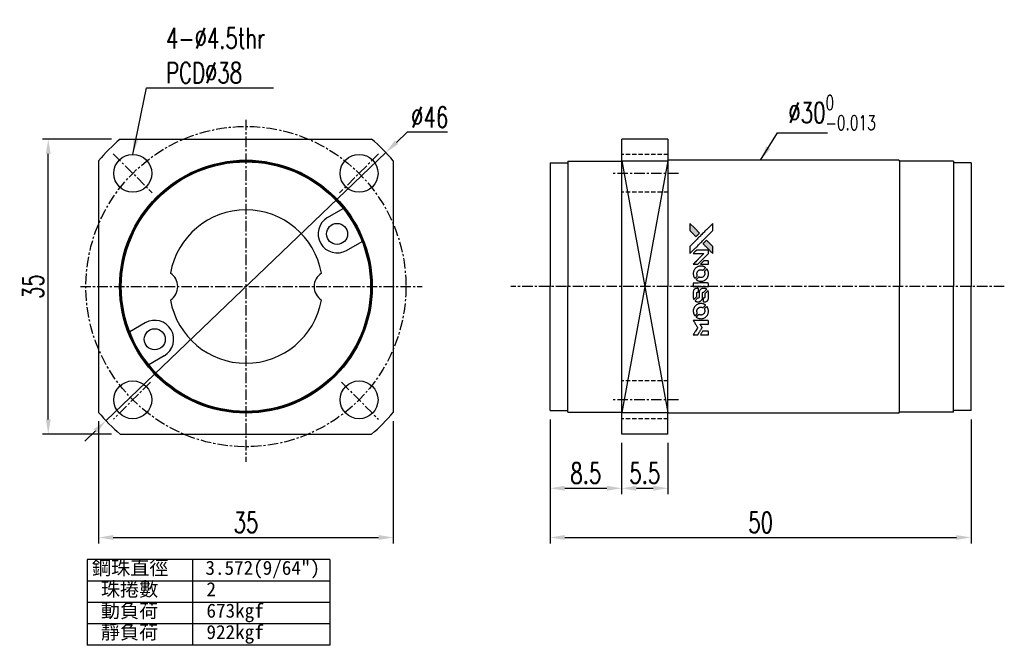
# Model space of a CAD drawing. Header units: millimetres. Extents: x 18 to 135, y 25 to 99.
import ezdxf

# ---------------------------------------------------------------- set-up
doc = ezdxf.new("R2010")
doc.units = ezdxf.units.MM
doc.linetypes.add('CENTER', pattern=[2, 1.25, -0.25, 0.25, -0.25])
doc.linetypes.add('DASHED', pattern=[0.75, 0.5, -0.25])
for name, color, linetype in [('CL', 1, 'CENTER'), ('DIM', 4, 'Continuous'), ('HID', 2, 'DASHED'), ('OUT', 3, 'Continuous')]:
    doc.layers.add(name, color=color, linetype=linetype)
doc.styles.add('DIM-7', font='SIMPLEX.shx', dxfattribs={"width": 0.7, "bigfont": 'chineset.shx'})
doc.styles.add('T', font='kaiu.ttf')
doc.dimstyles.new('CNS', dxfattribs={"dimscale": 0.4, "dimtxt": 3.5, "dimasz": 2.5, "dimexe": 1, "dimexo": 1.5, "dimgap": 0.09, "dimtad": 0, "dimtoh": 1, "dimdsep": 46, "dimtxsty": 'DIM-7', "dimcen": 0.09, "dimclrd": 256, "dimclre": 256, "dimclrt": 4, "dimadec": 0, "dimazin": 0, "dimtfac": 1, "dimtmove": 1, "dimatfit": 0, "dimfxl": 1, "dimtvp": 0.971429, "dimtolj": 1, "dimarcsym": 0})

# ---------------------------------------------------------------- blocks, each defined once
blk = doc.blocks.new('*D7')
at = {"layer": 'DEFPOINTS', "color": 0}
for p in [(27.2, 52.68), (62.2, 52.68), (62.2, 37.84)]:
    blk.add_point(p, dxfattribs=at)
at = {"layer": 'DIM', "color": 4, "lineweight": -2}
for p, q in [((27.2, 51.63), (27.2, 37.14)), ((62.2, 51.63), (62.2, 37.14)), ((28.95, 37.84), (60.45, 37.84))]:
    blk.add_line(p, q, dxfattribs=at)
at = {"layer": 'DIM', "color": 4}
for points in [[(28.95, 38.13), (28.95, 37.55), (27.2, 37.84)], [(60.45, 38.13), (60.45, 37.55), (62.2, 37.84)]]:
    blk.add_solid(points, dxfattribs=at)
at = {"layer": 'DIM', "color": 4, "insert": (44.7, 39.63), "char_height": 2.45, "attachment_point": 5, "style": 'DIM-7'}
blk.add_mtext('\\A1;35', dxfattribs=at)
blk = doc.blocks.new('*D8')
at = {"layer": 'DEFPOINTS', "color": 0}
for p in [(21.23, 85.1), (29.77, 85.1), (29.77, 50.1)]:
    blk.add_point(p, dxfattribs=at)
at = {"layer": 'DIM', "color": 4, "lineweight": -2}
for p, q in [((28.72, 85.1), (20.53, 85.1)), ((21.23, 51.85), (21.23, 83.35)), ((28.72, 50.1), (20.53, 50.1))]:
    blk.add_line(p, q, dxfattribs=at)
at = {"layer": 'DIM', "color": 4}
for points in [[(20.94, 83.35), (21.52, 83.35), (21.23, 85.1)], [(20.94, 51.85), (21.52, 51.85), (21.23, 50.1)]]:
    blk.add_solid(points, dxfattribs=at)
at = {"layer": 'DIM', "color": 4, "insert": (19.44, 67.6), "char_height": 2.45, "attachment_point": 5, "rotation": 90, "style": 'DIM-7'}
blk.add_mtext('\\A1;35', dxfattribs=at)
blk = doc.blocks.new('*D9')
at = {"layer": 'DEFPOINTS', "color": 0}
for p in [(61.31, 83.51), (28.09, 51.7)]:
    blk.add_point(p, dxfattribs=at)
at = {"layer": 'DIM', "color": 4, "lineweight": -2}
for p, q in [((63.84, 85.93), (62.57, 84.72)), ((68.64, 85.93), (63.84, 85.93)), ((28.09, 51.7), (61.31, 83.51)), ((26.82, 50.49), (25.56, 49.28))]:
    blk.add_line(p, q, dxfattribs=at)
at = {"layer": 'DIM', "color": 4}
for points in [[(62.37, 84.93), (62.78, 84.51), (61.31, 83.51)], [(26.62, 50.7), (27.02, 50.28), (28.09, 51.7)]]:
    blk.add_solid(points, dxfattribs=at)
at = {"layer": 'DIM', "color": 4, "insert": (66.52, 87.72), "char_height": 2.45, "attachment_point": 5, "style": 'DIM-7'}
blk.add_mtext('\\A1;∅46', dxfattribs=at)
blk = doc.blocks.new('*D10')
at = {"layer": 'DEFPOINTS', "color": 0}
for p in [(80.81, 52.9), (130.81, 52.9), (130.81, 37.84)]:
    blk.add_point(p, dxfattribs=at)
at = {"layer": 'DIM', "color": 4, "lineweight": -2}
for p, q in [((80.81, 51.85), (80.81, 37.14)), ((130.81, 51.85), (130.81, 37.14)), ((82.56, 37.84), (129.06, 37.84))]:
    blk.add_line(p, q, dxfattribs=at)
at = {"layer": 'DIM', "color": 4}
for points in [[(82.56, 38.13), (82.56, 37.55), (80.81, 37.84)], [(129.06, 38.13), (129.06, 37.55), (130.81, 37.84)]]:
    blk.add_solid(points, dxfattribs=at)
at = {"layer": 'DIM', "color": 4, "insert": (105.81, 39.63), "char_height": 2.45, "attachment_point": 5, "style": 'DIM-7'}
blk.add_mtext('\\A1;50', dxfattribs=at)
blk = doc.blocks.new('*D11')
at = {"layer": 'DEFPOINTS', "color": 0}
for p in [(80.81, 52.9), (89.31, 50.1), (89.31, 43.68)]:
    blk.add_point(p, dxfattribs=at)
at = {"layer": 'DIM', "color": 4, "lineweight": -2}
for p, q in [((80.81, 51.85), (80.81, 42.98)), ((89.31, 49.05), (89.31, 42.98)), ((82.56, 43.68), (87.56, 43.68))]:
    blk.add_line(p, q, dxfattribs=at)
at = {"layer": 'DIM', "color": 4}
for points in [[(82.56, 43.97), (82.56, 43.39), (80.81, 43.68)], [(87.56, 43.97), (87.56, 43.39), (89.31, 43.68)]]:
    blk.add_solid(points, dxfattribs=at)
at = {"layer": 'DIM', "color": 4, "insert": (85.06, 45.47), "char_height": 2.45, "attachment_point": 5, "style": 'DIM-7'}
blk.add_mtext('\\A1;8.5', dxfattribs=at)
blk = doc.blocks.new('*D12')
at = {"layer": 'DEFPOINTS', "color": 0}
for p in [(89.31, 50.1), (94.81, 50.1), (94.81, 43.68)]:
    blk.add_point(p, dxfattribs=at)
at = {"layer": 'DIM', "color": 4, "lineweight": -2}
for p, q in [((89.31, 49.05), (89.31, 42.98)), ((94.81, 49.05), (94.81, 42.98)), ((91.06, 43.68), (93.06, 43.68))]:
    blk.add_line(p, q, dxfattribs=at)
at = {"layer": 'DIM', "color": 4}
for points in [[(91.06, 43.97), (91.06, 43.39), (89.31, 43.68)], [(93.06, 43.97), (93.06, 43.39), (94.81, 43.68)]]:
    blk.add_solid(points, dxfattribs=at)
at = {"layer": 'DIM', "color": 4, "insert": (92.06, 45.47), "char_height": 2.45, "attachment_point": 5, "style": 'DIM-7'}
blk.add_mtext('\\A1;5.5', dxfattribs=at)
blk = doc.blocks.new('A$C21952746')
at = {"linetype": 'Continuous'}
h = blk.add_hatch(color=256, dxfattribs=at)
h.dxf.hatch_style = 1
h.paths.add_polyline_path([(3147, 747), (3045, 747), (2943, 747), (2856, 658, 0.000288), (2822, 624, 0.000479), (2794, 596, 0.000013), (2768, 570, 0.197177), (2768, 570, 0.197497), (2768, 569, 0.00004), (2783, 554, 0.000834), (2799, 538, 0.000506), (2818, 519), (2869, 468), (3008, 607)])
h.paths.add_polyline_path([(2670, 271), (2620, 321, 0.000476), (2601, 340, 0.000789), (2584, 357, 0.000035), (2569, 371, 0.19758), (2569, 372, 0.198396), (2569, 371, 0.000019), (2549, 351, 0.000582), (2526, 329, 0.000351), (2500, 303, 0.000108), (2389, 191, 0.000692), (2332, 134, 0.000077), (2294, 95, 0.197527), (2293, 94, 0.410182), (2294, 93, 0.000493), (2314, 93, 0.002424), (2343, 93, 0.000529), (2393, 93), (2493, 93), (2581, 182)])
for points in [[(0, 584), (0, 519), (18, 508, -0.000297), (29, 501, -0.000037), (52, 487, -0.000043), (80, 470, -0.000036), (111, 451, 0.000044), (140, 433, 0.000063), (166, 417, 0.000035), (188, 404, 0.0009), (194, 400), (203, 395), (214, 402, 0.001175), (221, 406, 0.000208), (233, 413, 0.000225), (247, 422, 0.000203), (262, 432, -0.000711), (276, 440, -0.001119), (288, 448, -0.000263), (299, 455, -0.04589), (300, 455, -0.519312), (301, 454, -0.001914), (302, 437, -0.003124), (302, 408, -0.000285), (302, 337), (302, 219), (343, 219, 0.001727), (373, 219, 0.025279), (383, 219, 0.073886), (390, 221, 0.07426), (395, 224, 0.03264), (396, 225, 0.01784), (398, 227, 0.017712), (399, 229, 0.026854), (400, 231), (403, 235), (403, 442), (403, 649), (401, 647, -0.004595), (399, 646, -0.00016), (393, 642, -0.000298), (385, 638, -0.000208), (377, 633, 0.000986), (352, 617, 0.00025), (312, 592, 0.000268), (270, 566, 0.000436), (234, 543, -0.002932), (222, 535, -0.004718), (212, 529, -0.001113), (203, 524, -0.227179), (202, 524, -0.045982), (201, 524, -0.000145), (188, 532, -0.000825), (175, 540, -0.000517), (159, 550, 0.000056), (104, 584, 0.000289), (74, 603, 0.000481), (51, 617, 0.000418), (28, 631), (0, 648)], [(494, 559, 0.064158), (468, 510, 0.06356), (455, 455, 0.064004), (456, 399, 0.066747), (471, 345, 0.04321), (489, 312, 0.044737), (513, 283, 0.044901), (541, 258, 0.044184), (573, 239, 0.026293), (598, 229, 0.033344), (621, 222, 0.033227), (646, 219, 0.025815), (673, 218, 0.023119), (698, 220, 0.031044), (721, 224, 0.031337), (743, 231, 0.024258), (766, 241, 0.015622), (774, 245, 0.008495), (784, 251, 0.008415), (793, 257, 0.020814), (799, 262), (802, 264), (772, 295, 0.002843), (748, 318, 0.033917), (739, 327, 0.087906), (732, 330, 0.073302), (723, 332, 0.022047), (719, 331, 0.026465), (715, 331, 0.022233), (711, 330, 0.009985), (706, 328, -0.039011), (686, 323, -0.044398), (666, 322, -0.045096), (647, 324, -0.04265), (628, 329, -0.071154), (601, 344, -0.068827), (579, 365, -0.068713), (564, 392, -0.070507), (557, 422, -0.028605), (557, 435, -0.031418), (558, 447, -0.031044), (560, 460, -0.02668), (564, 472, 0.038913), (567, 479, 0.043732), (568, 487, 0.047754), (567, 494, 0.075756), (566, 499, 0.07294), (564, 502, 0.003456), (556, 510, 0.005023), (546, 521, 0.002422), (532, 535, 0.000819), (520, 547, 0.001349), (510, 557, 0.0001), (500, 566, 0.205335), (500, 567, 0.219821), (500, 566, 0.002494), (498, 564, 0.007089), (496, 562, 0.004494)], [(646, 646, 0.024131), (627, 644, 0.022344), (609, 639, 0.021883), (590, 633, 0.020884), (572, 625, 0.010669), (562, 619, 0.010389), (552, 613, 0.010913), (543, 608, 0.022227), (536, 603), (534, 601), (566, 569, 0.002452), (579, 556, 0.003628), (590, 546, 0.001662), (600, 536, 0.070159), (602, 535, 0.047671), (604, 534, 0.018624), (607, 534, 0.017921), (610, 533, 0.018804), (613, 533, 0.018255), (617, 533, 0.041312), (620, 533, 0.037164), (623, 534, 0.012342), (627, 536, -0.015101), (638, 540, -0.035998), (646, 542, -0.033244), (655, 543, -0.011249), (669, 543, -0.004059), (679, 543, -0.019693), (685, 543, -0.027943), (690, 542, -0.014411), (696, 540, -0.033089), (711, 535, -0.033887), (724, 528, -0.034021), (737, 520, -0.033942), (748, 510, -0.02816), (758, 498, -0.035032), (766, 486, -0.035269), (772, 473, -0.029196), (777, 459, -0.037862), (780, 442, -0.043657), (780, 426, -0.043064), (778, 410, -0.035184), (772, 393, 0.033699), (770, 386, 0.052815), (769, 378, 0.059167), (769, 372, 0.058972), (771, 366, 0.059208), (774, 361, 0.021125), (780, 355, 0.008691), (790, 345, 0.000851), (814, 321, 0.001873), (826, 309, 0.013884), (832, 303, 0.022355), (836, 300, 0.341453), (837, 301, 0.073011), (841, 304, 0.004587), (848, 315, 0.00748), (855, 327, 0.016837), (860, 336, 0.028606), (870, 359, 0.031352), (877, 381, 0.031004), (881, 405, 0.0268), (882, 430, 0.026698), (881, 457, 0.03002), (877, 482, 0.030357), (869, 506, 0.028554), (859, 530, 0.062944), (830, 574, 0.062206), (790, 610, 0.062448), (743, 634, 0.064355), (692, 646, 0.017377), (682, 647, 0.008369), (669, 647, 0.008367), (656, 647, 0.01757)], [(953, 591, 0.023289), (946, 581, 0.026845), (941, 571, 0.026047), (937, 560, 0.019751), (933, 547, 0.013249), (932, 540, 0.025169), (931, 534, 0.016532), (931, 527, 0.002937), (931, 514, 0.003317), (931, 501, 0.011808), (931, 494, 0.01777), (931, 488, 0.021476), (932, 483, 0.04325), (939, 460, 0.045753), (950, 439, 0.04649), (965, 421, 0.047672), (982, 406, 0.025315), (989, 401, 0.015208), (998, 396, 0.01512), (1008, 392, 0.022488), (1017, 389, 0.027857), (1030, 385, 0.034138), (1043, 383, 0.014286), (1063, 383, 0.00124), (1113, 383, -0.00103), (1144, 382, -0.002552), (1166, 382, -0.001594), (1184, 382, -0.047676), (1188, 381, -0.085307), (1195, 378, -0.097789), (1201, 373, -0.085947), (1205, 366, -0.051339), (1207, 356, 0.014634), (1207, 352, 0.015028), (1208, 349, 0.014927), (1208, 346, 0.059415), (1209, 345, 0.070595), (1212, 341, 0.00028), (1247, 305, 0.000111), (1283, 268, 0.200239), (1285, 268, 0.268906), (1286, 268, 0.001866), (1291, 277, 0.007532), (1296, 286, 0.017818), (1299, 292, 0.013256), (1302, 299, 0.011636), (1304, 307, 0.011528), (1307, 315, 0.012303), (1309, 323, 0.0423), (1310, 335, 0.013657), (1311, 353, 0.013857), (1310, 371, 0.037428), (1308, 384, 0.014927), (1306, 393, 0.0122), (1303, 402, 0.012518), (1300, 410, 0.023062), (1297, 417, 0.065961), (1281, 441, 0.06055), (1258, 461, 0.059676), (1231, 475, 0.060497), (1202, 483, 0.025683), (1196, 483, 0.001528), (1177, 483, 0.002124), (1153, 483, 0.001173), (1123, 484, -0.000809), (1072, 484, -0.017164), (1057, 484, -0.063931), (1048, 486, -0.108429), (1043, 489, -0.052941), (1039, 493, -0.063675), (1037, 498, -0.050562), (1036, 503, -0.020337), (1035, 511, 0.009897), (1035, 515, 0.016482), (1034, 519, 0.019019), (1033, 522, 0.06043), (1033, 524, 0.076267), (1029, 529, 0.00054), (996, 562, 0.000307), (961, 596, 0.142594), (959, 597, 0.232419), (958, 597, 0.022995), (956, 596, 0.024627), (955, 594, 0.015407)], [(1047, 647, 0.018538), (1040, 646, 0.010695), (1032, 645, 0.01068), (1025, 643, 0.017678), (1018, 641, 0.013849), (1011, 638, 0.011814), (1004, 635, 0.004513), (997, 632, 0.290035), (996, 631, 0.196418), (996, 630, 0.000124), (1009, 618, 0.001477), (1022, 604, 0.000898), (1039, 587), (1082, 545), (1135, 544, -0.001471), (1175, 544, -0.028714), (1188, 543, -0.097073), (1195, 541, -0.084199), (1201, 536, -0.042698), (1204, 532, -0.053912), (1206, 528, -0.051004), (1207, 524, -0.032967), (1207, 518, 0.00807), (1207, 516, 0.003023), (1207, 512, 0.002994), (1207, 508, 0.003629), (1208, 504), (1208, 495), (1249, 495, 0.001618), (1269, 495, 0.005206), (1282, 495, 0.00535), (1291, 495, 0.060675), (1294, 496, 0.048484), (1296, 497, 0.02389), (1299, 498, 0.022812), (1301, 500, 0.02462), (1303, 502, 0.061781), (1307, 507, 0.080179), (1310, 512, 0.048561), (1311, 520, 0.010021), (1311, 534, 0.016602), (1310, 554, 0.031409), (1308, 569, 0.036474), (1305, 582, 0.03439), (1299, 595, 0.065928), (1285, 615, 0.069066), (1266, 631, 0.065697), (1243, 641, 0.051559), (1216, 646, 0.020904), (1202, 647, 0.000451), (1131, 647, 0.000419), (1060, 647, 0.022759)], [(1360, 433), (1361, 219), (1403, 219), (1445, 219), (1450, 222, 0.071429), (1454, 225, 0.054799), (1457, 229, 0.053585), (1460, 234, 0.060698), (1461, 239, 0.033975), (1462, 248, 0.000112), (1462, 357, 0.000726), (1462, 464, 0.001084), (1461, 557), (1461, 648), (1410, 648), (1360, 648)], [(1552, 559, 0.018008), (1546, 550, 0.009842), (1539, 538, 0.009807), (1532, 526, 0.015716), (1527, 515, 0.048467), (1515, 477, 0.045841), (1511, 436, 0.046006), (1513, 395, 0.049638), (1524, 357, 0.064819), (1550, 307, 0.06695), (1588, 266, 0.066691), (1636, 236, 0.063505), (1691, 220, 0.03135), (1705, 218, 0.010439), (1725, 218, 0.010391), (1746, 218, 0.032408), (1759, 220, 0.015696), (1776, 223, 0.018095), (1791, 227, 0.018551), (1805, 233, 0.018352), (1820, 239, 0.015568), (1829, 244, 0.009832), (1839, 250, 0.009795), (1849, 257, 0.023727), (1856, 262), (1859, 264), (1828, 295, 0.001528), (1811, 313, 0.010022), (1802, 322, 0.019586), (1796, 326, 0.061865), (1792, 329, 0.055054), (1785, 331, 0.061607), (1778, 332, 0.048725), (1771, 331, 0.020221), (1761, 328, -0.017722), (1750, 325, -0.02685), (1740, 323, -0.02759), (1730, 322, -0.020233), (1719, 322, -0.04793), (1699, 325, -0.048386), (1679, 332, -0.047866), (1661, 342, -0.044964), (1645, 356, -0.04333), (1631, 373, -0.050921), (1622, 391, -0.051473), (1616, 411, -0.0459), (1614, 432, -0.019014), (1614, 442, -0.024114), (1616, 451, -0.025081), (1618, 460, -0.023892), (1620, 469, 0.008624), (1623, 475, 0.026486), (1624, 480, 0.035074), (1625, 484, 0.02756), (1625, 489, 0.087163), (1624, 496, 0.073291), (1620, 503, 0.028074), (1611, 512, 0.002594), (1589, 535), (1557, 567)], [(1702, 646, 0.023681), (1684, 644, 0.022402), (1666, 639, 0.021929), (1649, 633, 0.020503), (1631, 625, 0.013745), (1621, 620, 0.009767), (1610, 614, 0.009658), (1601, 607, 0.027804), (1594, 602), (1592, 600), (1623, 569, 0.002053), (1638, 554, 0.006738), (1649, 544, 0.007826), (1656, 538, 0.063909), (1659, 535, 0.061532), (1665, 533, 0.068674), (1671, 533, 0.052072), (1678, 534, 0.019648), (1687, 537, -0.018366), (1698, 540, -0.0288), (1708, 542, -0.029061), (1718, 543, -0.019155), (1730, 543, -0.053809), (1755, 540, -0.058833), (1778, 531, -0.058566), (1799, 516, -0.052525), (1816, 498, -0.044733), (1826, 481, -0.040573), (1833, 463, -0.041123), (1837, 445, -0.04951), (1838, 427, -0.017369), (1837, 418, -0.024255), (1835, 411, -0.023787), (1833, 403, -0.015798), (1830, 395, 0.010631), (1828, 390, 0.033653), (1827, 386, 0.037806), (1827, 383, 0.016307), (1827, 378, 0.068179), (1828, 369, 0.095747), (1831, 362, 0.033418), (1840, 352, 0.002133), (1867, 325, 0.001452), (1883, 310, 0.012393), (1890, 304, 0.020479), (1894, 301, 0.344362), (1896, 301, 0.074287), (1899, 304, 0.005454), (1906, 316, 0.008391), (1914, 328, 0.017097), (1919, 338, 0.027375), (1928, 358, 0.02835), (1934, 379, 0.027723), (1938, 401, 0.023913), (1940, 425, 0.027047), (1939, 453, 0.031685), (1935, 479, 0.032425), (1928, 504, 0.031013), (1918, 528, 0.037914), (1901, 557, 0.040153), (1880, 583, 0.039834), (1855, 604, 0.036173), (1826, 623, 0.040752), (1798, 635, 0.035885), (1766, 644, 0.035491), (1734, 647, 0.037615)], [(1990, 585), (1990, 520), (2141, 369), (2292, 219), (2334, 219, 0.0008), (2360, 219, 0.010795), (2370, 219, 0.030495), (2376, 220, 0.080372), (2380, 221, 0.03816), (2383, 224, 0.041799), (2386, 226, 0.042486), (2389, 229, 0.042078), (2391, 233, 0.099276), (2392, 238, 0.003302), (2392, 259, 0.002586), (2392, 296, 0.000204), (2392, 393), (2392, 549), (2342, 599), (2292, 649), (2291, 499), (2291, 349), (2143, 498, 0.000253), (2086, 554, 0.000412), (2038, 603, 0.000041), (1995, 646, 0.041338), (1993, 648), (1990, 650)], [(2413, 624, -0.000056), (2473, 563, -0.000021), (2559, 478, -0.000021), (2652, 385, -0.000025), (2739, 297), (2943, 93), (3044, 93), (3145, 93), (3009, 230, 0.000274), (2943, 296, 0.000123), (2857, 383, 0.000121), (2766, 475, 0.000165), (2683, 557), (2494, 747), (2392, 747), (2291, 747)], [(2856, 658, 0.000288), (2822, 624, 0.000479), (2794, 596, 0.000013), (2768, 570, 0.197177), (2768, 570, 0.197497), (2768, 569, 0.00004), (2783, 554, 0.000836), (2799, 538, 0.000505), (2818, 519), (2869, 468), (3008, 607), (3147, 747), (3045, 747), (2943, 747)], [(0, 333), (0, 219), (42, 219, 0.000842), (68, 219, 0.010591), (78, 219, 0.028995), (84, 219, 0.069543), (87, 221, 0.051063), (91, 223, 0.039932), (95, 226, 0.039414), (98, 230, 0.045845), (100, 233, 0.094811), (101, 237, 0.007124), (101, 249, 0.004713), (101, 268, 0.000534), (101, 311), (101, 385), (91, 391, 0.000828), (60, 410, 0.000879), (31, 428, 0.000048), (1, 446, 0.137596), (0, 447, 0.413028), (0, 446, 0.000016), (0, 413, 0.000623), (0, 376, 0.000374)], [(947, 370, 0.065483), (942, 367, 0.053271), (938, 363, 0.052018), (934, 359, 0.0556), (931, 353, 0.036839), (930, 350, 0.026922), (930, 346, 0.016905), (930, 340, 0.004317), (930, 332, 0.016369), (930, 313, 0.029936), (932, 298, 0.03418), (936, 285, 0.031327), (941, 272, 0.046935), (951, 256, 0.054053), (963, 243, 0.053701), (977, 233, 0.045364), (995, 225, 0.032479), (1010, 221, 0.03386), (1025, 219, 0.013578), (1050, 219, 0.001155), (1113, 219, 0.000413), (1166, 219, 0.005008), (1187, 219, 0.013199), (1199, 220, 0.033956), (1207, 221, 0.013909), (1216, 223, 0.010864), (1225, 226, 0.010938), (1234, 229, 0.028702), (1239, 232), (1244, 234), (1201, 278), (1158, 322), (1107, 322, -0.001504), (1085, 322, -0.00328), (1069, 322, -0.001901), (1056, 322, -0.061333), (1053, 323, -0.063621), (1048, 324, -0.048633), (1044, 327, -0.046769), (1040, 331, -0.047961), (1038, 336, -0.02678), (1036, 340, -0.050957), (1035, 343, -0.029398), (1035, 347, -0.00401), (1034, 357), (1034, 372), (993, 372, 0.001061), (969, 371, 0.009147), (958, 371, 0.020721), (952, 371, 0.051619)], [(1990, 332), (1990, 218), (2032, 219), (2075, 219), (2080, 222, 0.03146), (2082, 224, 0.026444), (2084, 226, 0.026444), (2086, 228, 0.031457), (2087, 230), (2091, 235), (2091, 291), (2091, 347), (2041, 396, 0.000745), (2022, 415, 0.001228), (2006, 431, 0.000087), (1991, 445, 0.195134), (1991, 446, 0.412117), (1990, 445, 0.000048), (1990, 412, 0.00109), (1990, 376, 0.000653)], [(2500, 303, 0.000108), (2389, 191, 0.000692), (2332, 134, 0.000077), (2294, 95, 0.197527), (2293, 94, 0.410182), (2294, 93, 0.000493), (2314, 93, 0.002424), (2343, 93, 0.000529), (2393, 93), (2493, 93), (2581, 182), (2670, 271), (2620, 321, 0.000476), (2601, 340, 0.000789), (2584, 357, 0.000035), (2569, 371, 0.19758), (2569, 372, 0.198396), (2569, 371, 0.000019), (2549, 351, 0.000582), (2526, 329, 0.000351)]]:
    blk.add_lwpolyline(points, format="xyb", close=True)

msp = doc.modelspace()

# ---------------------------------------------------------------- linework, layer by layer
at = {"layer": 'CL'}
for p, q in [((44.698, 87.409), (44.698, 46.811)), ((28.941, 83.361), (33.575, 78.727)), ((60.454, 83.361), (55.82, 78.727)), ((96.054, 81.04), (88.266, 81.04)), ((25.038, 67.605), (65.636, 67.605)), ((33.349, 56.256), (28.973, 51.88)), ((56.046, 56.256), (60.422, 51.88)), ((96.054, 54.17), (88.266, 54.17))]:
    msp.add_line(p, q, dxfattribs=at)
at = {"layer": 'CL', "linetype": 'CENTER'}
msp.add_line((134.747, 67.605), (76.16, 67.605), dxfattribs=at)
at = {"layer": 'CL'}
msp.add_circle((44.698, 67.605), 19, dxfattribs=at)
at = {"layer": 'DIM'}
for p, q in [((25.83, 35.215), (25.83, 25.051)), ((54.667, 35.215), (25.83, 35.215)), ((38.368, 35.215), (38.368, 25.051)), ((54.667, 35.215), (54.667, 25.051)), ((54.667, 32.674), (25.83, 32.674)), ((54.667, 30.133), (25.83, 30.133)), ((54.667, 27.592), (25.83, 27.592)), ((54.667, 25.051), (25.83, 25.051))]:
    msp.add_line(p, q, dxfattribs=at)
at = {"layer": 'HID'}
for p, q in [((94.814, 83.29), (89.314, 83.29)), ((94.814, 78.79), (89.314, 78.79)), ((94.814, 56.42), (89.314, 56.42)), ((94.814, 51.92), (89.314, 51.92))]:
    msp.add_line(p, q, dxfattribs=at)
at = {"layer": 'OUT'}
for p, q in [((29.773, 85.105), (59.622, 85.105)), ((89.314, 67.605), (89.314, 85.105)), ((94.814, 85.105), (89.314, 85.105)), ((94.814, 85.105), (94.814, 67.605)), ((27.198, 82.529), (27.198, 52.68)), ((62.198, 82.529), (62.198, 52.68)), ((80.814, 82.305), (82.914, 82.305)), ((80.814, 82.305), (80.814, 67.605)), ((82.914, 82.505), (89.314, 82.505)), ((82.914, 82.505), (82.914, 67.605)), ((89.314, 82.529), (94.814, 52.68)), ((94.814, 82.529), (89.314, 52.68)), ((89.314, 82.529), (94.814, 82.529)), ((94.814, 82.605), (94.814, 82.605)), ((94.814, 82.605), (94.814, 67.605)), ((122.214, 82.605), (94.814, 82.605)), ((122.214, 82.605), (122.314, 82.505)), ((128.714, 82.505), (122.314, 82.505)), ((122.314, 82.505), (122.314, 67.605)), ((128.714, 82.505), (128.714, 67.605)), ((130.814, 82.305), (128.714, 82.305)), ((130.814, 82.305), (130.814, 67.605)), ((54.398, 75.803), (56.241, 76.867)), ((56.648, 71.906), (58.491, 72.97)), ((80.814, 52.905), (80.814, 67.605)), ((82.914, 52.705), (82.914, 67.605)), ((89.314, 50.105), (89.314, 67.605)), ((94.814, 52.605), (94.814, 67.605)), ((94.814, 50.105), (94.814, 67.605)), ((122.314, 52.705), (122.314, 67.605)), ((128.714, 52.705), (128.714, 67.605)), ((130.814, 52.905), (130.814, 67.605)), ((32.747, 63.303), (30.904, 62.239)), ((34.997, 59.406), (33.154, 58.342)), ((80.814, 52.905), (82.914, 52.905)), ((82.914, 52.705), (89.314, 52.705)), ((89.314, 52.68), (94.814, 52.68)), ((122.214, 52.605), (122.314, 52.705)), ((128.714, 52.705), (122.314, 52.705)), ((130.814, 52.905), (128.714, 52.905)), ((94.814, 52.605), (94.814, 52.605)), ((122.214, 52.605), (94.814, 52.605)), ((29.773, 50.105), (59.622, 50.105)), ((94.814, 50.105), (89.314, 50.105))]:
    msp.add_line(p, q, dxfattribs=at)
for centre, radius in [((31.263, 81.04), 2.25), ((58.133, 81.04), 2.25), ((44.698, 67.605), 15), ((44.698, 67.605), 14.9), ((44.698, 67.605), 14.8), ((55.523, 73.855), 1.25), ((33.872, 61.355), 1.25), ((31.263, 54.17), 2.25), ((58.133, 54.17), 2.25)]:
    msp.add_circle(centre, radius, dxfattribs=at)
for centre, radius, start, end in [((44.698, 67.605), 23, 130.45908, 139.54092), ((44.698, 67.605), 23, 40.45908, 49.54092), ((44.698, 67.605), 9.1, 10.06327, 169.93673), ((55.523, 73.855), 2.25, 120.00001, 299.99999), ((34.698, 67.605), 1.9, 303.18666, 56.81334), ((54.698, 67.605), 1.9, 123.18666, 236.81334), ((44.698, 67.605), 9.1, 190.06327, 349.93673), ((33.872, 61.355), 2.25, 300.00001, 119.99999), ((44.698, 67.605), 23, 220.45908, 229.54092), ((44.698, 67.605), 23, 310.45908, 319.54092)]:
    msp.add_arc(centre, radius, start, end, dxfattribs=at)

# ---------------------------------------------------------------- block references
at = {"layer": 'DIM', "xscale": 0.0042, "yscale": 0.0042, "zscale": 0.0042, "rotation": 90}
msp.add_blockref('A$C21952746', (100.534, 61.893), dxfattribs=at)

# ---------------------------------------------------------------- texts
at = {"layer": 'DIM', "style": 'T'}
for s, height, p in [('鋼珠直徑', 1.6662, (26.419, 33.411)), ('3.572(9/64")', 1.66625, (39.89, 33.411)), ('珠捲數', 1.6662, (27.476, 30.87)), ('2', 1.666, (40.014, 30.87)), ('動負荷', 1.6662, (27.476, 28.329)), ('673kgf', 1.6662, (40.014, 28.329)), ('靜負荷', 1.6662, (27.476, 25.788)), ('922kgf', 1.6662, (40.014, 25.788))]:
    msp.add_text(s, height=height, dxfattribs=at).set_placement(p)
at = {"layer": 'DIM', "color": 4, "char_height": 2.45, "attachment_point": 7, "style": 'DIM-7'}
for s, insert in [('4-%%C4.5thr\\PPCD%%C38', (35.214, 91.759)), ('\\A1;%%C30{\\H0.7x;\\S0^ -0.013;}', (109.112, 86.181))]:
    msp.add_mtext(s, dxfattribs=dict(at, insert=insert))

# ---------------------------------------------------------------- dimensions: what is measured, and where the dimension line sits
at = {"layer": 'DIM'}
dim = msp.add_diameter_dim_2p(p1=(28.085, 51.698), p2=(61.31, 83.512), dimstyle='CNS', override={"dimscale": 0.7, "dimgap": 0.8, "dimtad": 1, "dimclrd": 4, "dimclre": 4, "dimadec": 2, "dimazin": 2, "dimtm": 1e-09, "dimtfac": 0.6}, dxfattribs=at)
dim.commit()
dim.dimension.update_dxf_attribs({"geometry": '*D9', "text_midpoint": (66.521, 87.717)})
dim = msp.add_linear_dim(base=(21.229, 85.105), p1=(29.773, 50.105), p2=(29.773, 85.105), angle=90, dimstyle='CNS', override={"dimscale": 0.7, "dimgap": 0.8, "dimtad": 1, "dimclrd": 4, "dimclre": 4, "dimadec": 2, "dimazin": 2, "dimtm": 1e-09, "dimtfac": 0.6}, dxfattribs=at)
dim.commit()
dim.dimension.update_dxf_attribs({"geometry": '*D8', "text_midpoint": (19.444, 67.605)})
for base, p1, p2, picture, middle in [((62.198, 37.842), (27.198, 52.68), (62.198, 52.68), '*D7', (44.698, 39.627)), ((130.814, 37.842), (80.814, 52.905), (130.814, 52.905), '*D10', (105.814, 39.627)), ((89.314, 43.683), (80.814, 52.905), (89.314, 50.105), '*D11', (85.064, 45.468)), ((94.814, 43.683), (89.314, 50.105), (94.814, 50.105), '*D12', (92.064, 45.468))]:
    dim = msp.add_linear_dim(base=base, p1=p1, p2=p2, dimstyle='CNS', override={"dimscale": 0.7, "dimgap": 0.8, "dimtad": 1, "dimclrd": 4, "dimclre": 4, "dimadec": 2, "dimazin": 2, "dimtm": 1e-09, "dimtfac": 0.6}, dxfattribs=at)
    dim.commit()
    dim.dimension.update_dxf_attribs({"geometry": picture, "text_midpoint": middle})

# ---------------------------------------------------------------- leaders
at = {"layer": 'DIM', "annotation_type": 0, "has_hookline": 1, "hookline_direction": 0, "text_width": 12.74}
msp.add_leader([(31.263, 83.29), (32.904, 91.199), (34.654, 91.199)], dimstyle='CNS', override={"dimscale": 0.7, "dimgap": 0.8, "dimtad": 1, "dimclrd": 4, "dimclre": 4, "dimadec": 2, "dimazin": 2, "dimtm": 1e-09, "dimtfac": 0.6}, dxfattribs=at)
at = {"layer": 'DIM'}
msp.add_leader([(105.814, 82.605), (107.821, 85.866), (113.754, 85.866)], dimstyle='CNS', override={"dimscale": 0.7, "dimgap": 0.8, "dimtad": 1, "dimclrd": 4, "dimclre": 4, "dimadec": 2, "dimazin": 2, "dimtm": 1e-09, "dimtfac": 0.6}, dxfattribs=at)

doc.saveas('drawing.dxf')
